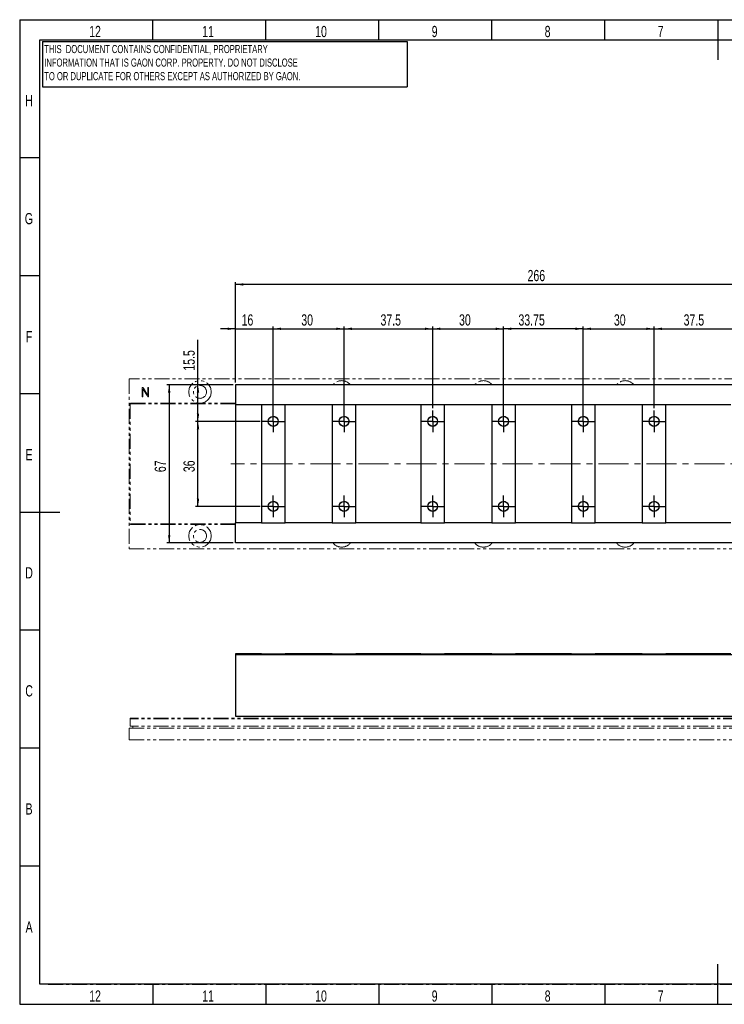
# Model space of a CAD drawing. Header units: millimetres. Extents: x 1 to 593, y 1 to 419.
# Tile 1 of 2: x 1 to 300, y 1 to 419. Entities that reach past the tile are written whole.
import ezdxf

# ---------------------------------------------------------------- set-up
doc = ezdxf.new("R2010")
doc.units = ezdxf.units.MM
for name, pattern in [('CENTER', [10.16, 6.35, -1.27, 1.27, -1.27]), ('CENTERX2', [20.32, 12.7, -2.54, 2.54, -2.54]), ('PHANTOM', [12.7, 6.35, -1.27, 1.27, -1.27, 1.27, -1.27])]:
    doc.linetypes.add(name, pattern=pattern)
for name, color, linetype in [('CENTER_LINE', 1, 'CENTER'), ('DIM', 7, 'Continuous'), ('FORMAT', 7, 'Continuous')]:
    doc.layers.add(name, color=color, linetype=linetype)
doc.styles.add('SLDTEXTSTYLE0', font='TXT', dxfattribs={"width": 0.7})
doc.dimstyles.new('SLDDIMSTYLE0', dxfattribs={"dimtxt": 5.45083, "dimasz": 3.302, "dimexe": 0, "dimexo": 0.0625, "dimgap": 1.362708, "dimtad": 1, "dimrnd": 1e-09, "dimzin": 12, "dimdsep": 46, "dimtxsty": 'SLDTEXTSTYLE0', "dimsah": 1, "dimcen": 0.09, "dimadec": 0, "dimazin": 3, "dimtfac": 1, "dimtofl": 0, "dimtmove": 0, "dimatfit": 3, "dimfxl": 0, "dimfrac": 2, "dimtolj": 1, "dimtzin": 12, "dimarcsym": 0})
doc.dimstyles.new('SLDDIMSTYLE1', dxfattribs={"dimtxt": 5.45083, "dimasz": 3.302, "dimexe": 0, "dimexo": 0.0625, "dimgap": 1.362708, "dimtad": 1, "dimrnd": 1e-09, "dimzin": 12, "dimdsep": 46, "dimtxsty": 'SLDTEXTSTYLE0', "dimsah": 1, "dimcen": 0.09, "dimadec": 0, "dimazin": 3, "dimtfac": 1, "dimtmove": 0, "dimatfit": 0, "dimfxl": 0, "dimfrac": 2, "dimtolj": 1, "dimtzin": 12, "dimarcsym": 0})

# ---------------------------------------------------------------- blocks, each defined once
blk = doc.blocks.new('_D')
at = {"layer": 'DIM'}
for p, q in [((108.83, 249.38), (108.83, 288.58)), ((138.83, 249.38), (138.83, 288.58)), ((108.83, 287.58), (138.83, 287.58))]:
    blk.add_line(p, q, dxfattribs=at)
for points in [[(108.83, 287.58), (112.13, 287.08), (112.13, 288.09)], [(138.83, 287.58), (135.53, 288.09), (135.53, 287.08)]]:
    blk.add_solid(points, dxfattribs=at)
at = {"layer": 'DIM', "insert": (120.71, 293.72), "char_height": 4.762, "attachment_point": 1, "style": 'SLDTEXTSTYLE0'}
blk.add_mtext('30', dxfattribs=at)
blk = doc.blocks.new('_D_1')
at = {"layer": 'DIM'}
for p, q in [((138.83, 253.98), (138.83, 288.58)), ((176.33, 253.98), (176.33, 288.58)), ((138.83, 287.58), (176.33, 287.58))]:
    blk.add_line(p, q, dxfattribs=at)
for points in [[(138.83, 287.58), (142.13, 287.08), (142.13, 288.09)], [(176.33, 287.58), (173.03, 288.09), (173.03, 287.08)]]:
    blk.add_solid(points, dxfattribs=at)
at = {"layer": 'DIM', "insert": (154.24, 293.72), "char_height": 4.762, "attachment_point": 1, "style": 'SLDTEXTSTYLE0'}
blk.add_mtext('37.5', dxfattribs=at)
blk = doc.blocks.new('_D_2')
at = {"layer": 'DIM'}
for p, q in [((176.33, 253.98), (176.33, 288.58)), ((206.33, 253.98), (206.33, 288.58)), ((176.33, 287.58), (206.33, 287.58))]:
    blk.add_line(p, q, dxfattribs=at)
for points in [[(176.33, 287.58), (179.63, 287.08), (179.63, 288.09)], [(206.33, 287.58), (203.03, 288.09), (203.03, 287.08)]]:
    blk.add_solid(points, dxfattribs=at)
at = {"layer": 'DIM', "insert": (187.5, 293.72), "char_height": 4.762, "attachment_point": 1, "style": 'SLDTEXTSTYLE0'}
blk.add_mtext('30', dxfattribs=at)
blk = doc.blocks.new('_D_3')
at = {"layer": 'DIM'}
for p, q in [((206.33, 249.38), (206.33, 288.58)), ((240.08, 249.38), (240.08, 288.58)), ((240.08, 287.58), (206.33, 287.58))]:
    blk.add_line(p, q, dxfattribs=at)
for points in [[(206.33, 287.58), (209.63, 287.08), (209.63, 288.09)], [(240.08, 287.58), (236.78, 288.09), (236.78, 287.08)]]:
    blk.add_solid(points, dxfattribs=at)
at = {"layer": 'DIM', "insert": (212.64, 293.72), "char_height": 4.762, "attachment_point": 1, "style": 'SLDTEXTSTYLE0'}
blk.add_mtext('33.75', dxfattribs=at)
blk = doc.blocks.new('_D_4')
at = {"layer": 'DIM'}
for p, q in [((92.83, 264.88), (92.83, 307.38)), ((358.83, 306.38), (92.83, 306.38)), ((358.83, 264.88), (358.83, 307.38))]:
    blk.add_line(p, q, dxfattribs=at)
for points in [[(92.83, 306.38), (96.13, 305.87), (96.13, 306.88)], [(358.83, 306.38), (355.53, 306.88), (355.53, 305.87)]]:
    blk.add_solid(points, dxfattribs=at)
at = {"layer": 'DIM', "insert": (216.5, 312.52), "char_height": 4.762, "attachment_point": 1, "style": 'SLDTEXTSTYLE0'}
blk.add_mtext('266', dxfattribs=at)
blk = doc.blocks.new('_D_5')
at = {"layer": 'DIM'}
for p, q in [((92.83, 264.88), (92.83, 288.58)), ((108.83, 253.98), (108.83, 288.58)), ((92.83, 287.58), (86.48, 287.58)), ((92.83, 287.58), (108.83, 287.58)), ((108.83, 287.58), (115.18, 287.58))]:
    blk.add_line(p, q, dxfattribs=at)
for points in [[(92.83, 287.58), (89.53, 288.09), (89.53, 287.08)], [(108.83, 287.58), (112.13, 287.08), (112.13, 288.09)]]:
    blk.add_solid(points, dxfattribs=at)
at = {"layer": 'DIM', "insert": (95.44, 293.72), "char_height": 4.762, "attachment_point": 1, "style": 'SLDTEXTSTYLE0'}
blk.add_mtext('16', dxfattribs=at)
blk = doc.blocks.new('_D_6')
at = {"layer": 'DIM'}
for p, q in [((240.08, 253.98), (240.08, 288.58)), ((270.08, 253.98), (270.08, 288.58)), ((240.08, 287.58), (270.08, 287.58))]:
    blk.add_line(p, q, dxfattribs=at)
for points in [[(240.08, 287.58), (243.38, 287.08), (243.38, 288.09)], [(270.08, 287.58), (266.78, 288.09), (266.78, 287.08)]]:
    blk.add_solid(points, dxfattribs=at)
at = {"layer": 'DIM', "insert": (253.06, 293.72), "char_height": 4.762, "attachment_point": 1, "style": 'SLDTEXTSTYLE0'}
blk.add_mtext('30', dxfattribs=at)
blk = doc.blocks.new('_D_7')
at = {"layer": 'DIM'}
for p, q in [((270.08, 253.98), (270.08, 288.58)), ((307.58, 253.98), (307.58, 288.58)), ((270.08, 287.58), (307.58, 287.58))]:
    blk.add_line(p, q, dxfattribs=at)
for points in [[(270.08, 287.58), (273.38, 287.08), (273.38, 288.09)], [(307.58, 287.58), (304.28, 288.09), (304.28, 287.08)]]:
    blk.add_solid(points, dxfattribs=at)
at = {"layer": 'DIM', "insert": (282.57, 293.72), "char_height": 4.762, "attachment_point": 1, "style": 'SLDTEXTSTYLE0'}
blk.add_mtext('37.5', dxfattribs=at)
blk = doc.blocks.new('_D_9')
at = {"layer": 'DIM'}
for p, q in [((91.83, 263.88), (63.79, 263.88)), ((64.79, 263.88), (64.79, 196.88)), ((91.83, 196.88), (63.79, 196.88))]:
    blk.add_line(p, q, dxfattribs=at)
for points in [[(64.79, 263.88), (64.28, 260.57), (65.3, 260.57)], [(64.79, 196.88), (65.3, 200.18), (64.28, 200.18)]]:
    blk.add_solid(points, dxfattribs=at)
at = {"layer": 'DIM', "insert": (58.65, 226.88), "char_height": 4.762, "attachment_point": 1, "rotation": 90, "style": 'SLDTEXTSTYLE0'}
blk.add_mtext('67', dxfattribs=at)
blk = doc.blocks.new('_D_10')
at = {"layer": 'DIM'}
for p, q in [((103.23, 248.38), (75.98, 248.38)), ((76.98, 212.38), (76.98, 248.38)), ((103.23, 212.38), (75.98, 212.38))]:
    blk.add_line(p, q, dxfattribs=at)
for points in [[(76.98, 248.38), (76.47, 245.07), (77.49, 245.07)], [(76.98, 212.38), (77.49, 215.68), (76.47, 215.68)]]:
    blk.add_solid(points, dxfattribs=at)
at = {"layer": 'DIM', "insert": (70.84, 226.88), "char_height": 4.762, "attachment_point": 1, "rotation": 90, "style": 'SLDTEXTSTYLE0'}
blk.add_mtext('36', dxfattribs=at)
blk = doc.blocks.new('_D_11')
at = {"layer": 'DIM'}
for p, q in [((76.98, 263.88), (76.98, 282.9)), ((91.83, 263.88), (75.98, 263.88)), ((76.98, 248.38), (76.98, 263.88)), ((103.23, 248.38), (75.98, 248.38))]:
    blk.add_line(p, q, dxfattribs=at)
for points in [[(76.98, 263.88), (76.47, 260.57), (77.49, 260.57)], [(76.98, 248.38), (77.49, 251.68), (76.47, 251.68)]]:
    blk.add_solid(points, dxfattribs=at)
at = {"layer": 'DIM', "insert": (70.84, 269.85), "char_height": 4.762, "attachment_point": 1, "rotation": 90, "style": 'SLDTEXTSTYLE0'}
blk.add_mtext('15.5', dxfattribs=at)
blk = doc.blocks.new('SW_CENTERMARKSYMBOL_0')
at = {"layer": 'DIM', "color": 0}
for p, q in [((0, 2.5), (0, 4.6)), ((-2.5, 0), (-4.6, 0)), ((0, 0), (-2.5, 0)), ((0, 0), (0, 2.5)), ((0, 0), (0, -2.5)), ((0, 0), (2.5, 0)), ((2.5, 0), (4.6, 0)), ((0, -2.5), (0, -4.6))]:
    blk.add_line(p, q, dxfattribs=at)
blk = doc.blocks.new('SW_CENTERMARKSYMBOL_1')
at = {"layer": 'DIM', "color": 0}
for p, q in [((0, 2.5), (0, 4.6)), ((-2.5, 0), (-4.6, 0)), ((0, 0), (-2.5, 0)), ((0, 0), (0, 2.5)), ((0, 0), (0, -2.5)), ((0, 0), (2.5, 0)), ((2.5, 0), (4.6, 0)), ((0, -2.5), (0, -4.6))]:
    blk.add_line(p, q, dxfattribs=at)
blk = doc.blocks.new('SW_CENTERMARKSYMBOL_2')
at = {"layer": 'DIM', "color": 0}
for p, q in [((0, 2.5), (0, 4.6)), ((-2.5, 0), (-4.6, 0)), ((0, 0), (-2.5, 0)), ((0, 0), (0, 2.5)), ((0, 0), (0, -2.5)), ((0, 0), (2.5, 0)), ((2.5, 0), (4.6, 0)), ((0, -2.5), (0, -4.6))]:
    blk.add_line(p, q, dxfattribs=at)
blk = doc.blocks.new('SW_CENTERMARKSYMBOL_3')
at = {"layer": 'DIM', "color": 0}
for p, q in [((0, 2.5), (0, 4.6)), ((-2.5, 0), (-4.6, 0)), ((0, 0), (-2.5, 0)), ((0, 0), (0, 2.5)), ((0, 0), (0, -2.5)), ((0, 0), (2.5, 0)), ((2.5, 0), (4.6, 0)), ((0, -2.5), (0, -4.6))]:
    blk.add_line(p, q, dxfattribs=at)
blk = doc.blocks.new('SW_CENTERMARKSYMBOL_4')
at = {"layer": 'DIM', "color": 0}
for p, q in [((0, 2.5), (0, 4.6)), ((-2.5, 0), (-4.6, 0)), ((0, 0), (-2.5, 0)), ((0, 0), (0, 2.5)), ((0, 0), (0, -2.5)), ((0, 0), (2.5, 0)), ((2.5, 0), (4.6, 0)), ((0, -2.5), (0, -4.6))]:
    blk.add_line(p, q, dxfattribs=at)
blk = doc.blocks.new('SW_CENTERMARKSYMBOL_5')
at = {"layer": 'DIM', "color": 0}
for p, q in [((0, 2.5), (0, 4.6)), ((-2.5, 0), (-4.6, 0)), ((0, 0), (-2.5, 0)), ((0, 0), (0, 2.5)), ((0, 0), (0, -2.5)), ((0, 0), (2.5, 0)), ((2.5, 0), (4.6, 0)), ((0, -2.5), (0, -4.6))]:
    blk.add_line(p, q, dxfattribs=at)
blk = doc.blocks.new('SW_CENTERMARKSYMBOL_8')
at = {"layer": 'DIM', "color": 0}
for p, q in [((0, 2.5), (0, 4.6)), ((-2.5, 0), (-4.6, 0)), ((0, 0), (-2.5, 0)), ((0, 0), (0, 2.5)), ((0, 0), (0, -2.5)), ((0, 0), (2.5, 0)), ((2.5, 0), (4.6, 0)), ((0, -2.5), (0, -4.6))]:
    blk.add_line(p, q, dxfattribs=at)
blk = doc.blocks.new('SW_CENTERMARKSYMBOL_9')
at = {"layer": 'DIM', "color": 0}
for p, q in [((0, 2.5), (0, 4.6)), ((-2.5, 0), (-4.6, 0)), ((0, 0), (-2.5, 0)), ((0, 0), (0, 2.5)), ((0, 0), (0, -2.5)), ((0, 0), (2.5, 0)), ((2.5, 0), (4.6, 0)), ((0, -2.5), (0, -4.6))]:
    blk.add_line(p, q, dxfattribs=at)
blk = doc.blocks.new('SW_CENTERMARKSYMBOL_10')
at = {"layer": 'DIM', "color": 0}
for p, q in [((0, 2.5), (0, 4.6)), ((-2.5, 0), (-4.6, 0)), ((0, 0), (-2.5, 0)), ((0, 0), (0, 2.5)), ((0, 0), (0, -2.5)), ((0, 0), (2.5, 0)), ((2.5, 0), (4.6, 0)), ((0, -2.5), (0, -4.6))]:
    blk.add_line(p, q, dxfattribs=at)
blk = doc.blocks.new('SW_CENTERMARKSYMBOL_11')
at = {"layer": 'DIM', "color": 0}
for p, q in [((0, 2.5), (0, 4.6)), ((-2.5, 0), (-4.6, 0)), ((0, 0), (-2.5, 0)), ((0, 0), (0, 2.5)), ((0, 0), (0, -2.5)), ((0, 0), (2.5, 0)), ((2.5, 0), (4.6, 0)), ((0, -2.5), (0, -4.6))]:
    blk.add_line(p, q, dxfattribs=at)
blk = doc.blocks.new('SW_CENTERMARKSYMBOL_12')
at = {"layer": 'DIM', "color": 0}
for p, q in [((0, 2.5), (0, 4.6)), ((-2.5, 0), (-4.6, 0)), ((0, 0), (-2.5, 0)), ((0, 0), (0, 2.5)), ((0, 0), (0, -2.5)), ((0, 0), (2.5, 0)), ((2.5, 0), (4.6, 0)), ((0, -2.5), (0, -4.6))]:
    blk.add_line(p, q, dxfattribs=at)
blk = doc.blocks.new('SW_CENTERMARKSYMBOL_13')
at = {"layer": 'DIM', "color": 0}
for p, q in [((0, 2.5), (0, 4.6)), ((-2.5, 0), (-4.6, 0)), ((0, 0), (-2.5, 0)), ((0, 0), (0, 2.5)), ((0, 0), (0, -2.5)), ((0, 0), (2.5, 0)), ((2.5, 0), (4.6, 0)), ((0, -2.5), (0, -4.6))]:
    blk.add_line(p, q, dxfattribs=at)

msp = doc.modelspace()

# ---------------------------------------------------------------- linework, layer by layer
at = {"color": 7, "linetype": 'Continuous', "lineweight": 25}
for p, q in [((57.833, 410), (57.833, 418.5)), ((105.667, 410), (105.667, 418.5)), ((153.5, 410), (153.5, 418.5)), ((201.333, 410), (201.333, 418.5)), ((249.167, 410), (249.167, 418.5)), ((297, 418.501), (297, 401.499)), ((10, 10), (10, 410)), ((10, 410), (584, 410)), ((10, 360), (1.5, 360)), ((10, 310), (1.5, 310)), ((358.83, 263.876), (92.83, 263.876)), ((92.83, 263.876), (92.83, 255.376)), ((10, 260), (1.5, 260)), ((103.83, 255.376), (92.83, 255.376)), ((92.83, 255.376), (92.83, 205.376)), ((103.83, 255.376), (103.83, 205.376)), ((113.83, 255.376), (103.83, 255.376)), ((113.83, 205.376), (113.83, 255.376)), ((133.83, 255.376), (113.83, 255.376)), ((133.83, 255.376), (133.83, 205.376)), ((143.83, 255.376), (133.83, 255.376)), ((143.83, 205.376), (143.83, 255.376)), ((171.33, 255.376), (143.83, 255.376)), ((171.33, 255.376), (171.33, 205.376)), ((181.33, 255.376), (171.33, 255.376)), ((181.33, 205.376), (181.33, 255.376)), ((201.33, 255.376), (181.33, 255.376)), ((201.33, 255.376), (201.33, 205.376)), ((211.33, 255.376), (201.33, 255.376)), ((211.33, 205.376), (211.33, 255.376)), ((235.08, 255.376), (211.33, 255.376)), ((235.08, 255.376), (235.08, 205.376)), ((245.08, 255.376), (235.08, 255.376)), ((245.08, 205.376), (245.08, 255.376)), ((265.08, 255.376), (245.08, 255.376)), ((265.08, 255.376), (265.08, 205.376)), ((275.08, 255.376), (265.08, 255.376)), ((275.08, 205.376), (275.08, 255.376)), ((302.58, 255.376), (275.08, 255.376)), ((1.499, 210), (18.501, 210)), ((103.83, 205.376), (92.83, 205.376)), ((92.83, 196.876), (92.83, 205.376)), ((103.83, 205.376), (113.83, 205.376)), ((133.83, 205.376), (113.83, 205.376)), ((133.83, 205.376), (143.83, 205.376)), ((171.33, 205.376), (143.83, 205.376)), ((171.33, 205.376), (181.33, 205.376)), ((201.33, 205.376), (181.33, 205.376)), ((201.33, 205.376), (211.33, 205.376)), ((235.08, 205.376), (211.33, 205.376)), ((235.08, 205.376), (245.08, 205.376)), ((265.08, 205.376), (245.08, 205.376)), ((265.08, 205.376), (275.08, 205.376)), ((302.58, 205.376), (275.08, 205.376)), ((358.83, 196.876), (92.83, 196.876)), ((10, 160), (1.5, 160)), ((103.83, 149.986), (92.83, 149.986)), ((92.83, 149.986), (92.83, 149.486)), ((92.83, 149.486), (92.83, 123.486)), ((358.83, 149.486), (92.83, 149.486)), ((103.83, 149.986), (103.83, 149.986)), ((103.83, 149.986), (113.83, 149.986)), ((113.83, 149.986), (113.83, 149.986)), ((133.83, 149.986), (113.83, 149.986)), ((133.83, 149.986), (133.83, 149.986)), ((133.83, 149.986), (143.83, 149.986)), ((143.83, 149.986), (143.83, 149.986)), ((171.33, 149.986), (143.83, 149.986)), ((171.33, 149.986), (171.33, 149.986)), ((171.33, 149.986), (181.33, 149.986)), ((181.33, 149.986), (181.33, 149.986)), ((201.33, 149.986), (181.33, 149.986)), ((201.33, 149.986), (201.33, 149.986)), ((201.33, 149.986), (211.33, 149.986)), ((211.33, 149.986), (211.33, 149.986)), ((235.08, 149.986), (211.33, 149.986)), ((235.08, 149.986), (235.08, 149.986)), ((235.08, 149.986), (245.08, 149.986)), ((245.08, 149.986), (245.08, 149.986)), ((265.08, 149.986), (245.08, 149.986)), ((265.08, 149.986), (265.08, 149.986)), ((265.08, 149.986), (275.08, 149.986)), ((275.08, 149.986), (275.08, 149.986)), ((302.58, 149.986), (275.08, 149.986)), ((92.83, 123.486), (358.83, 123.486)), ((10, 110), (1.5, 110)), ((10, 60), (1.5, 60)), ((297, 1.499), (297, 18.501)), ((584, 10), (10, 10)), ((57.833, 10), (57.833, 1.5)), ((105.667, 10), (105.667, 1.5)), ((153.5, 10), (153.5, 1.5)), ((201.333, 10), (201.333, 1.5)), ((249.167, 10), (249.167, 1.5))]:
    msp.add_line(p, q, dxfattribs=at)
at = {"color": 7, "linetype": 'PHANTOM', "lineweight": 18}
for p, q in [((47.83, 266.376), (47.83, 194.376)), ((407.83, 266.376), (47.83, 266.376)), ((358.83, 263.876), (92.83, 263.876)), ((92.83, 263.876), (92.83, 255.376)), ((53.323, 262.57), (53.323, 258.964)), ((53.669, 258.949), (53.669, 262.184)), ((53.669, 262.184), (55.398, 259.272)), ((53.916, 262.408), (53.733, 262.668)), ((55.694, 259.366), (53.916, 262.408)), ((55.398, 259.272), (55.692, 258.845)), ((55.694, 262.637), (55.694, 259.366)), ((56.04, 258.991), (56.04, 262.637)), ((92.83, 256.076), (48.33, 256.076)), ((48.33, 256.076), (48.33, 255.776)), ((48.33, 255.776), (48.33, 204.976)), ((103.83, 255.376), (92.83, 255.376)), ((92.83, 255.376), (92.83, 205.376)), ((103.83, 255.376), (103.83, 205.376)), ((113.83, 255.376), (103.83, 255.376)), ((113.83, 205.376), (113.83, 255.376)), ((133.83, 255.376), (113.83, 255.376)), ((133.83, 255.376), (133.83, 205.376)), ((143.83, 255.376), (133.83, 255.376)), ((171.33, 255.376), (143.83, 255.376)), ((143.83, 205.376), (143.83, 255.376)), ((171.33, 255.376), (171.33, 205.376)), ((181.33, 255.376), (171.33, 255.376)), ((181.33, 205.376), (181.33, 255.376)), ((201.33, 255.376), (181.33, 255.376)), ((201.33, 255.376), (201.33, 205.376)), ((211.33, 255.376), (201.33, 255.376)), ((211.33, 205.376), (211.33, 255.376)), ((235.08, 255.376), (211.33, 255.376)), ((235.08, 255.376), (235.08, 205.376)), ((245.08, 255.376), (235.08, 255.376)), ((265.08, 255.376), (245.08, 255.376)), ((245.08, 205.376), (245.08, 255.376)), ((265.08, 255.376), (265.08, 205.376)), ((275.08, 255.376), (265.08, 255.376)), ((302.58, 255.376), (275.08, 255.376)), ((275.08, 205.376), (275.08, 255.376)), ((48.33, 204.976), (48.33, 204.676)), ((92.83, 204.676), (48.33, 204.676)), ((103.83, 205.376), (92.83, 205.376)), ((92.83, 196.876), (92.83, 205.376)), ((103.83, 205.376), (113.83, 205.376)), ((133.83, 205.376), (113.83, 205.376)), ((133.83, 205.376), (143.83, 205.376)), ((171.33, 205.376), (143.83, 205.376)), ((171.33, 205.376), (181.33, 205.376)), ((201.33, 205.376), (181.33, 205.376)), ((201.33, 205.376), (211.33, 205.376)), ((235.08, 205.376), (211.33, 205.376)), ((235.08, 205.376), (245.08, 205.376)), ((265.08, 205.376), (245.08, 205.376)), ((265.08, 205.376), (275.08, 205.376)), ((302.58, 205.376), (275.08, 205.376)), ((358.83, 196.876), (92.83, 196.876)), ((47.83, 194.376), (407.83, 194.376)), ((103.83, 149.986), (92.83, 149.986)), ((92.83, 149.986), (92.83, 149.486)), ((358.83, 149.486), (92.83, 149.486)), ((92.83, 149.486), (92.83, 123.486)), ((103.83, 149.986), (113.83, 149.986)), ((103.83, 149.986), (103.83, 149.986)), ((113.83, 149.986), (113.83, 149.986)), ((133.83, 149.986), (113.83, 149.986)), ((133.83, 149.986), (133.83, 149.986)), ((133.83, 149.986), (143.83, 149.986)), ((171.33, 149.986), (143.83, 149.986)), ((143.83, 149.986), (143.83, 149.986)), ((171.33, 149.986), (171.33, 149.986)), ((171.33, 149.986), (181.33, 149.986)), ((201.33, 149.986), (181.33, 149.986)), ((181.33, 149.986), (181.33, 149.986)), ((201.33, 149.986), (201.33, 149.986)), ((201.33, 149.986), (211.33, 149.986)), ((211.33, 149.986), (211.33, 149.986)), ((235.08, 149.986), (211.33, 149.986)), ((235.08, 149.986), (245.08, 149.986)), ((235.08, 149.986), (235.08, 149.986)), ((265.08, 149.986), (245.08, 149.986)), ((245.08, 149.986), (245.08, 149.986)), ((265.08, 149.986), (275.08, 149.986)), ((265.08, 149.986), (265.08, 149.986)), ((302.58, 149.986), (275.08, 149.986)), ((275.08, 149.986), (275.08, 149.986)), ((407.33, 122.686), (48.33, 122.686)), ((48.33, 122.686), (48.33, 122.386)), ((407.33, 122.386), (48.33, 122.386)), ((48.33, 122.386), (48.33, 119.286)), ((92.83, 123.486), (358.83, 123.486)), ((47.83, 118.486), (47.83, 113.486)), ((47.83, 118.486), (407.83, 118.486)), ((407.33, 119.286), (48.33, 119.286)), ((49.33, 119.286), (49.33, 118.486)), ((47.83, 113.486), (407.83, 113.486))]:
    msp.add_line(p, q, dxfattribs=at)
at = {"color": 8, "linetype": 'PHANTOM', "lineweight": 18}
for p, q in [((92.83, 255.776), (48.33, 255.776)), ((92.83, 204.976), (48.33, 204.976))]:
    msp.add_line(p, q, dxfattribs=at)
at = {"color": 7, "linetype": 'PHANTOM', "lineweight": 18}
for centre, radius in [((77.83, 260.876), 4.75), ((77.83, 260.876), 2.75), ((108.83, 248.376), 2.1), ((138.83, 248.376), 2.1), ((176.33, 248.376), 2.1), ((206.33, 248.376), 2.1), ((240.08, 248.376), 2.1), ((270.08, 248.376), 2.1), ((108.83, 212.376), 2.1), ((138.83, 212.376), 2.1), ((176.33, 212.376), 2.1), ((206.33, 212.376), 2.1), ((240.08, 212.376), 2.1), ((270.08, 212.376), 2.1), ((77.83, 199.876), 4.75), ((77.83, 199.876), 2.75)]:
    msp.add_circle(centre, radius, dxfattribs=at)
at = {"color": 7, "linetype": 'Continuous', "lineweight": 25}
for centre in [(108.83, 248.376), (138.83, 248.376), (176.33, 248.376), (206.33, 248.376), (240.08, 248.376), (270.08, 248.376), (108.83, 212.376), (138.83, 212.376), (176.33, 212.376), (206.33, 212.376), (240.08, 212.376), (270.08, 212.376)]:
    msp.add_circle(centre, 2.1, dxfattribs=at)
at = {"color": 7, "linetype": 'PHANTOM', "lineweight": 18}
for centre, start, end in [((137.83, 260.876), 39.16671, 140.83329), ((197.83, 260.876), 39.16671, 140.83329), ((257.83, 260.876), 39.16671, 140.83329), ((137.83, 199.876), 219.16671, 270), ((137.83, 199.876), 270, 320.83329), ((197.83, 199.876), 219.16671, 270), ((197.83, 199.876), 270, 320.83329), ((257.83, 199.876), 219.16671, 270), ((257.83, 199.876), 270, 320.83329)]:
    msp.add_arc(centre, 4.75, start, end, dxfattribs=at)
for points, knots in [([(53.485, 262.777), (53.458, 262.771), (53.405, 262.758), (53.332, 262.685), (53.327, 262.614), (53.323, 262.57)], [0, 0, 0, 0, 0.2810917, 0.5607013, 1, 1, 1, 1]), ([(53.733, 262.668), (53.717, 262.689), (53.684, 262.732), (53.598, 262.781), (53.527, 262.779), (53.485, 262.777)], [0, 0, 0, 0, 0.2805767, 0.5611951, 1, 1, 1, 1]), ([(55.743, 262.747), (55.727, 262.729), (55.698, 262.698), (55.695, 262.656), (55.694, 262.637)], [0, 0, 0, 0, 0.5587208, 1, 1, 1, 1]), ([(55.864, 262.777), (55.84, 262.776), (55.798, 262.774), (55.76, 262.755), (55.743, 262.747)], [0, 0, 0, 0, 0.5593419, 1, 1, 1, 1]), ([(55.985, 262.741), (55.964, 262.753), (55.926, 262.774), (55.883, 262.776), (55.864, 262.777)], [0, 0, 0, 0, 0.5579699, 1, 1, 1, 1]), ([(56.04, 262.637), (56.037, 262.661), (56.032, 262.703), (55.999, 262.729), (55.985, 262.741)], [0, 0, 0, 0, 0.5589026, 1, 1, 1, 1]), ([(53.323, 258.964), (53.325, 258.936), (53.329, 258.886), (53.359, 258.846), (53.373, 258.829)], [0, 0, 0, 0, 0.5599978, 1, 1, 1, 1]), ([(53.373, 258.829), (53.393, 258.814), (53.429, 258.786), (53.474, 258.78), (53.493, 258.777)], [0, 0, 0, 0, 0.5590881, 1, 1, 1, 1]), ([(53.493, 258.777), (53.517, 258.778), (53.56, 258.78), (53.598, 258.8), (53.614, 258.809)], [0, 0, 0, 0, 0.5593131, 1, 1, 1, 1]), ([(53.614, 258.809), (53.633, 258.832), (53.665, 258.874), (53.668, 258.926), (53.669, 258.949)], [0, 0, 0, 0, 0.5589088, 1, 1, 1, 1]), ([(55.692, 258.845), (55.706, 258.829), (55.734, 258.795), (55.809, 258.767), (55.864, 258.774), (55.898, 258.777)], [0, 0, 0, 0, 0.2798111, 0.560678, 1, 1, 1, 1]), ([(55.898, 258.777), (55.922, 258.786), (55.972, 258.804), (56.032, 258.882), (56.037, 258.95), (56.04, 258.991)], [0, 0, 0, 0, 0.2805448, 0.5604064, 1, 1, 1, 1])]:
    msp.add_open_spline(points, degree=3, knots=knots, dxfattribs=at)
at = {"layer": 'CENTER_LINE'}
for p, q in [((13.577, 410), (583.884, 410)), ((13.577, 10), (583.884, 10))]:
    msp.add_line(p, q, dxfattribs=at)
at = {"layer": 'DIM'}
for p, q in [((11.158, 409.296), (165.544, 409.296)), ((11.158, 409.296), (11.158, 390.12)), ((165.544, 409.296), (165.544, 390.12)), ((11.158, 390.12), (165.544, 390.12))]:
    msp.add_line(p, q, dxfattribs=at)
at = {"layer": 'DIM', "linetype": 'CENTERX2', "lineweight": 18}
msp.add_line((360.83, 230.376), (90.83, 230.376), dxfattribs=at)
at = {"layer": 'FORMAT'}
for p, q in [((1.5, 418.5), (591.5, 418.5)), ((1.5, 418.5), (1.5, 1.5)), ((1.5, 1.5), (591.5, 1.5))]:
    msp.add_line(p, q, dxfattribs=at)

# ---------------------------------------------------------------- block references
at = {"layer": 'DIM'}
for name, p in [('SW_CENTERMARKSYMBOL_0', (108.83, 248.376)), ('SW_CENTERMARKSYMBOL_1', (138.83, 248.376)), ('SW_CENTERMARKSYMBOL_2', (176.33, 248.376)), ('SW_CENTERMARKSYMBOL_4', (206.33, 248.376)), ('SW_CENTERMARKSYMBOL_3', (240.08, 248.376)), ('SW_CENTERMARKSYMBOL_5', (270.08, 248.376)), ('SW_CENTERMARKSYMBOL_8', (108.83, 212.376)), ('SW_CENTERMARKSYMBOL_10', (138.83, 212.376)), ('SW_CENTERMARKSYMBOL_9', (176.33, 212.376)), ('SW_CENTERMARKSYMBOL_11', (206.33, 212.376)), ('SW_CENTERMARKSYMBOL_12', (240.08, 212.376)), ('SW_CENTERMARKSYMBOL_13', (270.08, 212.376))]:
    msp.add_blockref(name, p, dxfattribs=at)

# ---------------------------------------------------------------- texts
at = {"color": 7, "linetype": 'Continuous', "lineweight": 0, "attachment_point": 2, "style": 'SLDTEXTSTYLE0'}
for s, insert, char_height in [('12', (33.4, 415.879), 4.7625), ('11', (81.233, 415.879), 4.7625), ('10', (129.066, 415.879), 4.7625), ('9', (177.158, 415.879), 4.762), ('8', (224.991, 415.879), 4.762), ('7', (272.825, 415.879), 4.762), ('H', (5.44, 386.629), 4.762), ('G', (5.391, 336.629), 4.762), ('F', (5.495, 286.629), 4.762), ('E', (5.477, 236.629), 4.762), ('D', (5.466, 186.629), 4.762), ('C', (5.479, 136.629), 4.762), ('B', (5.463, 86.629), 4.762), ('A', (5.485, 36.629), 4.762), ('12', (33.4, 7.379), 4.7625), ('11', (81.233, 7.379), 4.7625), ('10', (129.066, 7.379), 4.7625), ('9', (177.158, 7.379), 4.762), ('8', (224.991, 7.379), 4.762), ('7', (272.825, 7.379), 4.762)]:
    msp.add_mtext(s, dxfattribs=dict(at, insert=insert, char_height=char_height))
at = {"layer": 'DIM', "insert": (11.906, 407.791), "char_height": 3.439583, "attachment_point": 1, "style": 'SLDTEXTSTYLE0'}
msp.add_mtext('THIS  DOCUMENT CONTAINS CONFIDENTIAL, PROPRIETARY ^JINFORMATION THAT IS GAON CORP. PROPERTY. DO NOT DISCLOSE ^JTO OR DUPLICATE FOR OTHERS EXCEPT AS AUTHORIZED BY GAON.', dxfattribs=at)

# ---------------------------------------------------------------- dimensions: what is measured, and where the dimension line sits
at = {"layer": 'DIM'}
for base, p1, p2, dimstyle, picture, middle in [((92.83, 306.376), (358.83, 263.876), (92.83, 263.876), 'SLDDIMSTYLE0', '_D_4', (221.964, 306.376)), ((108.83, 287.583), (92.83, 263.876), (108.83, 252.976), 'SLDDIMSTYLE1', '_D_5', (99.08, 287.583)), ((138.83, 287.583), (108.83, 248.376), (138.83, 248.376), 'SLDDIMSTYLE0', '_D', (124.351, 287.583)), ((176.33, 287.583), (138.83, 252.976), (176.33, 252.976), 'SLDDIMSTYLE0', '_D_1', (160.766, 287.583)), ((206.33, 287.583), (176.33, 252.976), (206.33, 252.976), 'SLDDIMSTYLE0', '_D_2', (191.146, 287.583)), ((206.33, 287.583), (240.08, 248.376), (206.33, 248.376), 'SLDDIMSTYLE0', '_D_3', (220.979, 287.583)), ((270.08, 287.583), (240.08, 252.976), (270.08, 252.976), 'SLDDIMSTYLE0', '_D_6', (256.703, 287.583)), ((307.58, 287.583), (270.08, 252.976), (307.58, 252.976), 'SLDDIMSTYLE0', '_D_7', (289.096, 287.583))]:
    dim = msp.add_linear_dim(base=base, p1=p1, p2=p2, dimstyle=dimstyle, dxfattribs=at)
    dim.commit()
    dim.dimension.update_dxf_attribs({"geometry": picture, "text_midpoint": middle, "dimtype": 160})
for base, p1, p2, picture, middle in [((76.981, 263.876), (104.23, 248.376), (92.83, 263.876), '_D_11', (76.981, 276.376)), ((64.788, 196.876), (92.83, 263.876), (92.83, 196.876), '_D_9', (64.788, 230.518)), ((76.981, 248.376), (104.23, 212.376), (104.23, 248.376), '_D_10', (76.981, 230.518))]:
    dim = msp.add_linear_dim(base=base, p1=p1, p2=p2, angle=90, dimstyle='SLDDIMSTYLE0', dxfattribs=at)
    dim.commit()
    dim.dimension.update_dxf_attribs({"geometry": picture, "text_midpoint": middle, "dimtype": 160})

doc.saveas('drawing.dxf')
